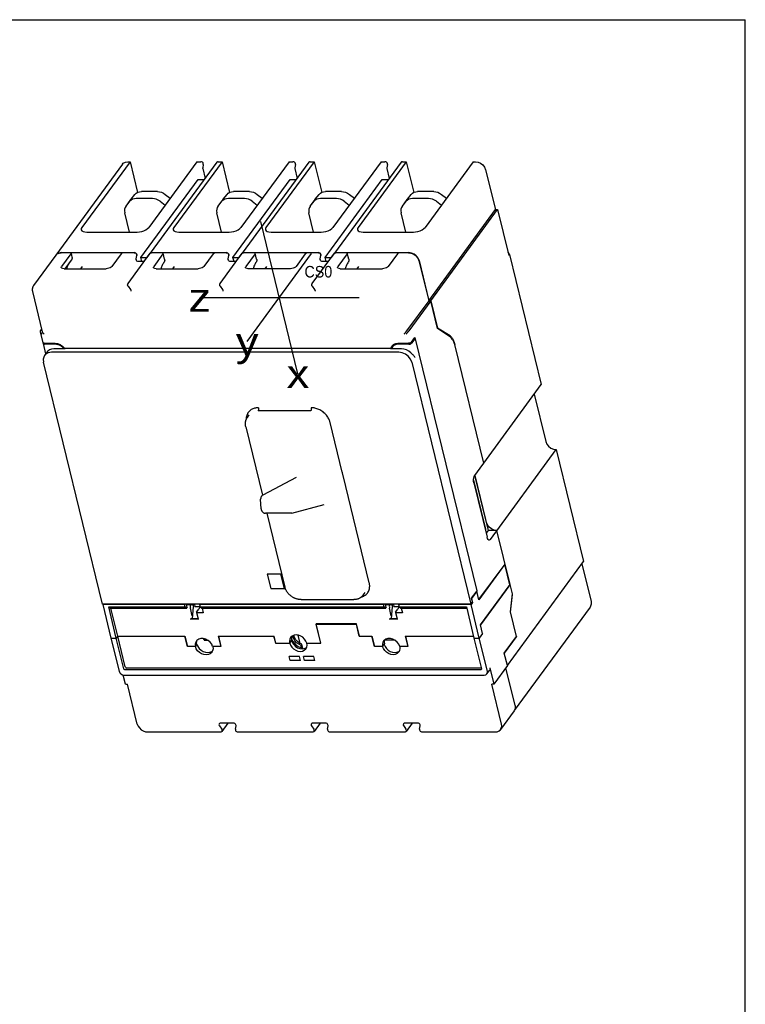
# Model space of a CAD drawing. Extents: x 0 to 34, y 0 to 22.
# Tile 5 of 5: x 24.2 to 34, y 8.7 to 22. Entities that reach past the tile are written whole.
import ezdxf
from ezdxf.enums import TextEntityAlignment as Align

# ---------------------------------------------------------------- set-up
doc = ezdxf.new("R2010")
doc.units = 0
doc.header["$LTSCALE"] = 1.87
doc.layers.get('0').update_dxf_attribs({"linetype": 'CONTINUOUS'})
doc.styles.add('TEXTSTYLE_0', font='txt', dxfattribs={"width": 0.8})

msp = doc.modelspace()

# ---------------------------------------------------------------- linework, layer by layer
at = {"color": 7, "linetype": 'CONTINUOUS'}
for p in [(0, 22), (34, 0)]:
    msp.add_line(p, (34, 22), dxfattribs=at)
at = {"color": 6, "linetype": 'CONTINUOUS'}
for p, q in [((25.57, 20.044), (24.669, 18.812)), ((25.674, 20.078), (25.022, 19.188)), ((25.645, 20.078), (25.674, 20.078)), ((25.674, 20.078), (25.775, 19.662)), ((26.58, 20.078), (25.928, 19.188)), ((26.849, 20.07), (25.947, 18.838)), ((26.92, 20.078), (26.268, 19.188)), ((26.58, 20.078), (26.632, 20.078)), ((26.666, 20.041), (26.657, 19.997)), ((26.867, 20.078), (26.92, 20.078)), ((26.92, 20.078), (27.021, 19.662)), ((27.826, 20.078), (27.174, 19.188)), ((28.095, 20.07), (27.193, 18.838)), ((28.166, 20.078), (27.514, 19.188)), ((27.826, 20.078), (27.878, 20.078)), ((27.913, 20.041), (27.903, 19.997)), ((28.113, 20.078), (28.166, 20.078)), ((28.166, 20.078), (28.268, 19.662)), ((29.072, 20.078), (28.42, 19.188)), ((29.341, 20.07), (28.44, 18.838)), ((29.412, 20.078), (28.76, 19.188)), ((29.072, 20.078), (29.124, 20.078)), ((29.159, 20.041), (29.149, 19.997)), ((29.36, 20.078), (29.412, 20.078)), ((29.412, 20.078), (29.514, 19.662)), ((30.318, 20.078), (29.667, 19.188)), ((30.318, 20.078), (30.347, 20.078)), ((26.657, 19.986), (26.689, 19.852)), ((27.903, 19.986), (27.936, 19.852)), ((29.149, 19.986), (29.182, 19.852)), ((30.486, 19.97), (30.618, 19.429)), ((25.821, 18.782), (26.595, 19.838)), ((26.595, 19.838), (26.679, 19.838)), ((27.067, 18.782), (27.841, 19.838)), ((27.841, 19.838), (27.926, 19.838)), ((28.314, 18.782), (29.087, 19.838)), ((29.087, 19.838), (29.172, 19.838)), ((25.689, 19.571), (25.741, 19.636)), ((26.045, 19.674), (25.828, 19.674)), ((26.15, 19.636), (26.218, 19.583)), ((26.935, 19.571), (26.987, 19.636)), ((27.291, 19.674), (27.074, 19.674)), ((27.396, 19.636), (27.464, 19.583)), ((28.181, 19.571), (28.233, 19.636)), ((28.537, 19.674), (28.32, 19.674)), ((28.643, 19.636), (28.71, 19.583)), ((29.428, 19.571), (29.479, 19.636)), ((29.783, 19.674), (29.566, 19.674)), ((29.889, 19.636), (29.956, 19.583)), ((25.62, 19.477), (25.618, 19.474)), ((25.62, 19.477), (25.687, 19.568)), ((25.62, 19.477), (25.672, 19.542)), ((25.687, 19.568), (25.689, 19.571)), ((25.976, 19.58), (25.759, 19.58)), ((26.081, 19.542), (26.149, 19.489)), ((26.867, 19.477), (26.864, 19.474)), ((26.866, 19.477), (26.933, 19.568)), ((26.867, 19.477), (26.918, 19.542)), ((26.933, 19.568), (26.935, 19.571)), ((27.222, 19.58), (27.005, 19.58)), ((27.328, 19.542), (27.395, 19.489)), ((28.113, 19.477), (28.11, 19.474)), ((28.113, 19.477), (28.179, 19.568)), ((28.113, 19.477), (28.164, 19.542)), ((28.179, 19.568), (28.181, 19.571)), ((28.468, 19.58), (28.251, 19.58)), ((28.574, 19.542), (28.641, 19.489)), ((29.359, 19.477), (29.356, 19.474)), ((29.359, 19.477), (29.425, 19.568)), ((29.359, 19.477), (29.41, 19.542)), ((29.425, 19.568), (29.428, 19.571)), ((29.715, 19.58), (29.497, 19.58)), ((29.82, 19.542), (29.887, 19.489)), ((25.666, 19.125), (25.603, 19.386)), ((26.913, 19.125), (26.849, 19.386)), ((28.159, 19.125), (28.095, 19.386)), ((29.405, 19.125), (29.341, 19.386)), ((29.717, 18.197), (30.618, 19.429)), ((29.745, 18.197), (30.646, 19.429)), ((30.618, 19.429), (30.646, 19.429)), ((30.646, 19.429), (30.798, 18.807)), ((25.089, 19.125), (25.769, 19.125)), ((26.335, 19.125), (27.015, 19.125)), ((27.582, 19.125), (28.261, 19.125)), ((28.828, 19.125), (29.508, 19.125)), ((24.668, 18.811), (24.369, 18.402)), ((24.743, 18.847), (24.71, 18.842)), ((24.858, 18.846), (24.742, 18.846)), ((24.743, 18.847), (25.73, 18.847)), ((24.874, 18.831), (24.748, 18.659)), ((24.876, 18.838), (24.888, 18.788)), ((25.553, 18.831), (25.428, 18.659)), ((25.731, 18.846), (25.592, 18.846)), ((25.648, 18.429), (25.947, 18.838)), ((25.742, 18.845), (25.73, 18.847)), ((25.756, 18.763), (25.765, 18.81)), ((25.765, 18.809), (25.765, 18.81)), ((25.906, 18.782), (25.947, 18.837)), ((25.947, 18.838), (25.947, 18.837)), ((26.104, 18.846), (25.965, 18.846)), ((25.966, 18.847), (26.976, 18.847)), ((26.12, 18.831), (25.994, 18.659)), ((26.141, 18.759), (26.122, 18.838)), ((26.8, 18.831), (26.674, 18.659)), ((26.977, 18.846), (26.838, 18.846)), ((26.894, 18.429), (27.193, 18.838)), ((26.988, 18.845), (26.976, 18.847)), ((27.002, 18.763), (27.011, 18.81)), ((27.011, 18.809), (27.011, 18.81)), ((27.153, 18.782), (27.193, 18.837)), ((27.193, 18.838), (27.193, 18.837)), ((27.35, 18.846), (27.211, 18.846)), ((27.212, 18.847), (28.222, 18.847)), ((27.366, 18.831), (27.241, 18.659)), ((27.387, 18.759), (27.368, 18.838)), ((28.046, 18.831), (27.92, 18.659)), ((28.224, 18.846), (28.084, 18.846)), ((28.14, 18.429), (28.44, 18.838)), ((28.234, 18.845), (28.222, 18.847)), ((28.248, 18.763), (28.257, 18.81)), ((28.257, 18.809), (28.257, 18.81)), ((28.399, 18.782), (28.439, 18.837)), ((28.44, 18.838), (28.439, 18.837)), ((28.596, 18.846), (28.457, 18.846)), ((28.458, 18.847), (29.445, 18.847)), ((28.612, 18.831), (28.487, 18.659)), ((28.634, 18.759), (28.614, 18.838)), ((29.292, 18.831), (29.166, 18.659)), ((29.444, 18.846), (29.33, 18.846)), ((30.809, 18.823), (31.239, 17.063)), ((24.795, 18.629), (24.88, 18.745)), ((25.027, 18.66), (25.005, 18.629)), ((25.756, 18.753), (25.756, 18.763)), ((25.756, 18.753), (25.756, 18.752)), ((25.866, 18.726), (25.789, 18.726)), ((25.835, 18.726), (25.821, 18.782)), ((25.821, 18.782), (25.906, 18.782)), ((26.273, 18.66), (26.251, 18.629)), ((27.002, 18.753), (27.002, 18.763)), ((27.002, 18.753), (27.002, 18.752)), ((27.112, 18.726), (27.036, 18.726)), ((27.081, 18.726), (27.067, 18.782)), ((27.067, 18.782), (27.153, 18.782)), ((27.519, 18.66), (27.497, 18.629)), ((28.248, 18.753), (28.248, 18.763)), ((28.248, 18.753), (28.248, 18.752)), ((28.358, 18.726), (28.282, 18.726)), ((28.327, 18.726), (28.314, 18.782)), ((28.314, 18.782), (28.399, 18.782)), ((28.765, 18.66), (28.743, 18.629)), ((29.584, 18.738), (29.716, 18.196)), ((29.585, 18.739), (29.717, 18.197)), ((24.781, 18.629), (25.352, 18.629)), ((26.027, 18.629), (26.598, 18.629)), ((27.844, 18.629), (27.273, 18.629)), ((28.519, 18.629), (29.09, 18.629)), ((25.647, 18.394), (25.68, 18.347)), ((26.893, 18.394), (26.926, 18.347)), ((28.14, 18.394), (28.172, 18.347)), ((24.354, 18.322), (24.487, 17.777)), ((29.716, 18.196), (29.417, 17.787)), ((29.744, 18.196), (29.445, 17.787)), ((29.744, 18.196), (29.716, 18.196)), ((29.717, 18.197), (29.745, 18.197)), ((29.836, 17.821), (29.744, 18.196)), ((29.745, 18.197), (29.835, 17.827)), ((24.459, 17.777), (24.495, 17.628)), ((24.478, 17.812), (24.46, 17.787)), ((24.498, 17.616), (24.532, 17.477)), ((24.565, 17.608), (24.562, 17.62)), ((29.528, 17.698), (30.365, 14.269)), ((24.553, 17.504), (24.517, 17.456)), ((29.312, 17.499), (24.61, 17.499)), ((24.794, 17.547), (24.645, 17.547)), ((29.347, 17.547), (29.199, 17.547)), ((25.301, 14.09), (24.502, 17.364)), ((29.487, 17.364), (30.286, 14.09)), ((30.339, 15.833), (31.239, 17.063)), ((31.143, 16.931), (31.299, 16.29)), ((27.262, 16.617), (27.287, 16.652)), ((27.24, 16.492), (27.467, 15.563)), ((30.55, 14.967), (31.439, 16.181)), ((31.439, 16.181), (31.809, 14.666)), ((27.924, 15.803), (27.473, 15.566)), ((30.323, 15.77), (30.482, 15.121)), ((30.327, 15.731), (30.507, 14.995)), ((30.338, 15.832), (30.52, 15.087)), ((30.498, 15.196), (30.342, 15.837)), ((27.447, 15.381), (27.441, 15.509)), ((27.863, 15.323), (28.299, 15.44)), ((27.849, 15.321), (27.508, 15.321)), ((27.526, 15.321), (27.769, 14.322)), ((30.52, 15.087), (30.493, 15.05)), ((30.638, 15.087), (30.52, 15.087)), ((30.817, 14.355), (30.638, 15.087)), ((30.78, 13.26), (31.809, 14.666)), ((31.788, 14.637), (31.913, 14.124)), ((30.665, 14.517), (30.665, 14.517)), ((30.368, 14.266), (30.295, 14.167)), ((27.988, 14.152), (28.703, 14.152)), ((28.828, 14.211), (28.854, 14.246)), ((30.295, 14.167), (30.293, 14.167)), ((30.295, 14.167), (30.308, 14.113)), ((30.407, 14.165), (30.407, 14.165)), ((30.732, 14.24), (30.733, 14.239)), ((30.85, 14.22), (30.849, 14.221)), ((30.286, 14.09), (25.301, 14.09)), ((25.304, 14.086), (25.415, 13.631)), ((25.385, 14.052), (25.408, 14.037)), ((25.488, 13.631), (25.385, 14.052)), ((25.385, 14.052), (26.42, 14.052)), ((25.507, 13.657), (25.414, 14.037)), ((25.564, 14.086), (25.563, 14.09)), ((26.333, 14.09), (26.333, 14.086)), ((26.395, 14.09), (26.394, 14.086)), ((26.42, 14.052), (26.412, 14.086)), ((26.42, 14.052), (26.443, 14.037)), ((26.448, 14.044), (26.437, 14.09)), ((26.437, 14.087), (26.557, 14.087)), ((26.517, 13.934), (26.492, 14.037)), ((26.53, 14.052), (26.513, 13.898)), ((26.527, 14.086), (26.527, 14.087)), ((26.53, 14.074), (26.527, 14.086)), ((26.528, 14.087), (26.53, 14.074)), ((26.546, 14.087), (26.553, 14.058)), ((26.621, 14.052), (26.565, 14.052)), ((26.574, 13.983), (26.604, 14.024)), ((26.613, 14.086), (26.621, 14.052)), ((26.621, 14.052), (26.644, 14.037)), ((26.621, 14.052), (29.113, 14.052)), ((26.638, 14.09), (26.639, 14.086)), ((26.651, 14.037), (26.666, 13.973)), ((26.672, 14.086), (26.674, 14.09)), ((26.809, 14.09), (26.81, 14.086)), ((27.608, 14.09), (27.609, 14.086)), ((28.161, 14.086), (28.161, 14.09)), ((28.57, 14.09), (28.571, 14.086)), ((28.58, 14.09), (28.58, 14.086)), ((28.632, 14.09), (28.633, 14.086)), ((28.723, 14.09), (28.724, 14.086)), ((29.004, 14.09), (29.005, 14.086)), ((29.062, 14.09), (29.063, 14.086)), ((29.088, 14.09), (29.087, 14.086)), ((29.113, 14.052), (29.105, 14.086)), ((29.113, 14.052), (29.136, 14.037)), ((29.141, 14.044), (29.13, 14.09)), ((29.13, 14.087), (29.25, 14.087)), ((29.21, 13.934), (29.185, 14.037)), ((29.223, 14.052), (29.206, 13.898)), ((29.221, 14.086), (29.22, 14.087)), ((29.221, 14.087), (29.223, 14.074)), ((29.223, 14.074), (29.221, 14.086)), ((29.239, 14.087), (29.246, 14.058)), ((29.314, 14.052), (29.259, 14.052)), ((29.267, 13.983), (29.298, 14.024)), ((29.306, 14.086), (29.314, 14.052)), ((29.314, 14.052), (30.225, 14.052)), ((29.314, 14.052), (29.337, 14.037)), ((29.331, 14.09), (29.332, 14.086)), ((29.344, 14.037), (29.36, 13.973)), ((29.365, 14.086), (29.367, 14.09)), ((29.464, 14.09), (29.465, 14.086)), ((30.225, 14.052), (30.327, 13.631)), ((30.305, 14.116), (30.286, 14.09)), ((30.4, 13.631), (30.289, 14.086)), ((30.297, 14.106), (30.299, 14.1)), ((31.9, 14.051), (30.874, 12.649)), ((26.606, 13.887), (26.486, 13.887)), ((26.513, 13.898), (26.512, 13.897)), ((26.513, 13.898), (26.592, 13.898)), ((26.573, 13.978), (26.594, 13.892)), ((26.666, 13.973), (26.585, 13.973)), ((29.299, 13.887), (29.179, 13.887)), ((29.206, 13.898), (29.205, 13.897)), ((29.206, 13.898), (29.285, 13.898)), ((29.266, 13.978), (29.287, 13.892)), ((29.36, 13.973), (29.278, 13.973)), ((28.256, 13.562), (28.191, 13.825)), ((28.199, 13.825), (28.194, 13.819)), ((28.194, 13.819), (28.737, 13.819)), ((28.256, 13.562), (28.194, 13.819)), ((28.737, 13.819), (28.74, 13.823)), ((28.777, 13.657), (28.737, 13.819)), ((25.416, 13.631), (25.525, 13.181)), ((25.508, 13.657), (25.488, 13.631)), ((25.589, 13.216), (25.488, 13.631)), ((25.488, 13.631), (25.488, 13.631)), ((25.609, 13.243), (25.508, 13.657)), ((26.416, 13.657), (26.45, 13.516)), ((26.676, 13.601), (26.67, 13.625)), ((26.689, 13.62), (26.676, 13.601)), ((26.676, 13.601), (26.73, 13.601)), ((26.869, 13.657), (26.903, 13.516)), ((27.645, 13.562), (27.622, 13.657)), ((27.624, 13.64), (27.626, 13.64)), ((27.63, 13.615), (27.631, 13.617)), ((27.86, 13.597), (27.834, 13.562)), ((27.876, 13.662), (27.877, 13.652)), ((27.889, 13.667), (27.877, 13.652)), ((27.9, 13.637), (27.889, 13.667)), ((27.947, 13.67), (27.974, 13.559)), ((28.777, 13.657), (28.78, 13.662)), ((28.777, 13.657), (28.781, 13.657)), ((28.947, 13.657), (28.981, 13.516)), ((29.261, 13.601), (29.118, 13.601)), ((29.4, 13.657), (29.435, 13.516)), ((30.328, 13.631), (30.429, 13.216)), ((30.445, 13.692), (30.4, 13.631)), ((30.4, 13.631), (30.4, 13.631)), ((30.51, 13.181), (30.4, 13.631)), ((26.45, 13.516), (26.451, 13.518)), ((26.45, 13.516), (26.452, 13.516)), ((26.57, 13.487), (26.559, 13.516)), ((26.577, 13.546), (26.581, 13.546)), ((26.581, 13.546), (26.578, 13.542)), ((26.894, 13.546), (26.896, 13.546)), ((26.901, 13.516), (26.903, 13.516)), ((27.988, 13.532), (27.999, 13.547)), ((27.996, 13.497), (27.988, 13.532)), ((27.996, 13.497), (27.99, 13.488)), ((28.013, 13.488), (27.999, 13.547)), ((28.016, 13.488), (28.013, 13.488)), ((28.013, 13.488), (28.013, 13.488)), ((28.066, 13.562), (28.256, 13.562)), ((28.256, 13.562), (28.256, 13.563)), ((28.981, 13.516), (28.983, 13.516)), ((29.092, 13.516), (29.114, 13.546)), ((29.092, 13.516), (29.092, 13.516)), ((29.114, 13.546), (29.114, 13.546)), ((29.427, 13.546), (29.425, 13.546)), ((29.432, 13.516), (29.435, 13.516)), ((30.78, 13.259), (30.739, 13.428)), ((30.415, 13.199), (25.612, 13.199)), ((30.427, 13.225), (25.631, 13.225)), ((30.544, 13.227), (30.597, 13.009)), ((30.78, 13.259), (30.597, 13.009)), ((30.884, 12.718), (30.759, 13.23)), ((25.612, 13.009), (25.582, 13.131)), ((25.592, 13.129), (30.468, 13.129)), ((30.504, 13.146), (30.538, 13.192)), ((25.612, 13.009), (25.64, 13.009)), ((25.772, 12.468), (25.64, 13.009)), ((30.597, 13.009), (30.569, 13.009)), ((30.701, 12.468), (30.569, 13.009)), ((30.882, 12.664), (30.871, 12.644)), ((30.872, 12.644), (30.689, 12.394)), ((30.871, 12.644), (30.871, 12.644)), ((26.884, 12.441), (26.916, 12.397)), ((27.075, 12.479), (26.901, 12.479)), ((26.999, 12.479), (26.918, 12.368)), ((27.1, 12.397), (27.11, 12.441)), ((28.13, 12.441), (28.162, 12.397)), ((28.321, 12.479), (28.147, 12.479)), ((28.245, 12.479), (28.164, 12.368)), ((28.346, 12.397), (28.356, 12.441)), ((29.377, 12.441), (29.408, 12.397)), ((29.567, 12.479), (29.393, 12.479)), ((29.491, 12.479), (29.41, 12.368)), ((29.592, 12.397), (29.602, 12.441)), ((25.912, 12.36), (26.899, 12.36)), ((27.135, 12.36), (28.145, 12.36)), ((28.381, 12.36), (29.391, 12.36)), ((29.627, 12.36), (30.614, 12.36))]:
    msp.add_line(p, q, dxfattribs=at)
at = {"color": 2, "linetype": 'CONTINUOUS'}
for p, q in [((27.947, 17.208), (27.444, 19.269)), ((27.26, 17.644), (28.131, 18.834)), ((26.617, 18.239), (28.774, 18.239)), ((29.835, 17.827), (29.834, 17.827)), ((30.004, 17.72), (29.835, 17.827)), ((30.009, 17.703), (29.836, 17.821)), ((24.514, 17.62), (24.658, 17.62)), ((24.66, 17.608), (24.517, 17.608)), ((29.234, 17.596), (29.199, 17.547)), ((29.302, 17.62), (29.444, 17.62)), ((29.447, 17.608), (29.304, 17.608)), ((29.482, 17.635), (29.528, 17.698)), ((29.531, 17.686), (29.485, 17.623)), ((29.531, 17.686), (29.519, 17.686)), ((30.46, 15.998), (30.068, 17.604)), ((24.767, 17.56), (24.781, 17.56)), ((24.786, 17.556), (29.205, 17.556)), ((24.801, 17.556), (24.794, 17.547)), ((29.208, 17.56), (29.219, 17.56)), ((28.121, 16.707), (27.406, 16.707)), ((28.546, 15.878), (28.382, 16.549)), ((28.912, 14.379), (28.558, 15.829)), ((30.396, 14.151), (30.749, 14.633)), ((30.748, 14.63), (30.396, 14.15)), ((30.815, 14.353), (30.748, 14.63)), ((27.716, 14.496), (27.532, 14.496)), ((27.532, 14.496), (27.579, 14.304)), ((27.763, 14.304), (27.716, 14.496)), ((27.579, 14.304), (27.763, 14.304)), ((30.365, 14.269), (30.292, 14.17)), ((30.396, 14.15), (30.368, 14.266)), ((30.417, 13.808), (30.819, 14.357)), ((30.815, 14.353), (30.417, 13.809)), ((30.85, 14.229), (30.819, 14.357)), ((30.292, 14.17), (30.305, 14.116)), ((30.823, 13.985), (30.85, 14.229)), ((30.823, 13.983), (30.85, 14.22)), ((30.85, 14.22), (30.849, 14.22)), ((25.306, 14.09), (25.304, 14.086)), ((26.412, 14.086), (25.304, 14.086)), ((25.408, 14.037), (26.443, 14.037)), ((26.414, 14.09), (26.412, 14.086)), ((26.448, 14.044), (26.443, 14.037)), ((26.615, 14.09), (26.613, 14.086)), ((29.105, 14.086), (26.613, 14.086)), ((26.644, 14.037), (29.136, 14.037)), ((28.618, 14.09), (28.619, 14.086)), ((28.683, 14.09), (28.683, 14.086)), ((29.107, 14.09), (29.105, 14.086)), ((29.141, 14.044), (29.136, 14.037)), ((29.308, 14.09), (29.306, 14.086)), ((30.289, 14.086), (29.306, 14.086)), ((29.337, 14.037), (30.228, 14.037)), ((30.308, 14.113), (30.289, 14.086)), ((30.308, 14.113), (30.303, 14.113)), ((30.903, 13.653), (30.823, 13.985)), ((28.74, 13.825), (28.191, 13.825)), ((28.781, 13.657), (28.74, 13.825)), ((30.417, 13.809), (30.417, 13.809)), ((30.445, 13.692), (30.417, 13.808)), ((25.415, 13.631), (25.488, 13.631)), ((25.507, 13.657), (25.488, 13.631)), ((25.507, 13.657), (26.417, 13.657)), ((26.452, 13.516), (26.417, 13.657)), ((26.867, 13.657), (27.622, 13.657)), ((26.867, 13.657), (26.901, 13.516)), ((27.62, 13.657), (27.643, 13.562)), ((27.835, 13.562), (27.86, 13.597)), ((27.86, 13.597), (27.86, 13.597)), ((27.878, 13.652), (27.862, 13.652)), ((27.878, 13.652), (27.889, 13.667)), ((27.889, 13.667), (27.888, 13.667)), ((28.781, 13.657), (28.948, 13.657)), ((28.983, 13.516), (28.948, 13.657)), ((29.398, 13.657), (30.321, 13.657)), ((29.398, 13.657), (29.432, 13.516)), ((30.327, 13.631), (30.4, 13.631)), ((30.445, 13.692), (30.4, 13.631)), ((30.445, 13.692), (30.445, 13.692)), ((30.739, 13.428), (30.903, 13.653)), ((30.74, 13.425), (30.904, 13.649)), ((30.903, 13.652), (30.904, 13.649)), ((26.56, 13.516), (26.452, 13.516)), ((26.56, 13.516), (26.578, 13.541)), ((26.901, 13.516), (26.792, 13.516)), ((26.895, 13.551), (26.893, 13.551)), ((27.643, 13.562), (27.835, 13.562)), ((29.092, 13.516), (28.983, 13.516)), ((29.092, 13.516), (29.117, 13.551)), ((29.432, 13.516), (29.324, 13.516)), ((29.426, 13.551), (29.424, 13.551)), ((27.966, 13.383), (27.828, 13.383)), ((27.841, 13.329), (27.828, 13.383)), ((27.979, 13.329), (27.841, 13.329)), ((27.979, 13.329), (27.966, 13.383)), ((28.161, 13.383), (28.023, 13.383)), ((28.036, 13.329), (28.023, 13.383)), ((28.174, 13.329), (28.036, 13.329)), ((28.174, 13.329), (28.161, 13.383))]:
    msp.add_line(p, q, dxfattribs=at)
at = {"color": 6, "linetype": 'CONTINUOUS'}
for points in [[(25.57, 20.044), (25.583, 20.058), (25.611, 20.073), (25.645, 20.078)], [(26.666, 20.041), (26.666, 20.051), (26.662, 20.061), (26.654, 20.07), (26.643, 20.076), (26.632, 20.078)], [(26.657, 19.997), (26.656, 19.993), (26.656, 19.989), (26.657, 19.986)], [(26.867, 20.078), (26.857, 20.076), (26.849, 20.07)], [(27.913, 20.041), (27.913, 20.051), (27.908, 20.061), (27.9, 20.07), (27.889, 20.076), (27.878, 20.078)], [(27.903, 19.997), (27.902, 19.993), (27.902, 19.989), (27.903, 19.986)], [(28.113, 20.078), (28.103, 20.076), (28.095, 20.07)], [(29.159, 20.041), (29.159, 20.051), (29.154, 20.061), (29.146, 20.07), (29.135, 20.076), (29.124, 20.078)], [(29.149, 19.997), (29.149, 19.993), (29.149, 19.989), (29.149, 19.986)], [(29.36, 20.078), (29.349, 20.076), (29.341, 20.07)], [(30.347, 20.078), (30.383, 20.073), (30.418, 20.058), (30.449, 20.034), (30.473, 20.003), (30.486, 19.97)], [(25.741, 19.636), (25.757, 19.652), (25.778, 19.664), (25.802, 19.671), (25.828, 19.674)], [(26.045, 19.674), (26.072, 19.671), (26.099, 19.664), (26.126, 19.652), (26.15, 19.636)], [(26.987, 19.636), (27.004, 19.652), (27.024, 19.664), (27.048, 19.671), (27.074, 19.674)], [(27.291, 19.674), (27.318, 19.671), (27.345, 19.664), (27.372, 19.652), (27.396, 19.636)], [(28.233, 19.636), (28.25, 19.652), (28.27, 19.664), (28.294, 19.671), (28.32, 19.674)], [(28.537, 19.674), (28.564, 19.671), (28.592, 19.664), (28.618, 19.652), (28.643, 19.636)], [(29.479, 19.636), (29.496, 19.652), (29.516, 19.664), (29.54, 19.671), (29.566, 19.674)], [(29.783, 19.674), (29.81, 19.671), (29.838, 19.664), (29.864, 19.652), (29.889, 19.636)], [(25.618, 19.474), (25.608, 19.458), (25.601, 19.435), (25.599, 19.411), (25.603, 19.386)], [(25.759, 19.58), (25.733, 19.577), (25.709, 19.57), (25.689, 19.558), (25.672, 19.542)], [(26.081, 19.542), (26.057, 19.558), (26.03, 19.57), (26.003, 19.577), (25.976, 19.58)], [(26.864, 19.474), (26.854, 19.458), (26.847, 19.435), (26.846, 19.411), (26.849, 19.386)], [(27.005, 19.58), (26.979, 19.577), (26.955, 19.57), (26.935, 19.558), (26.918, 19.542)], [(27.328, 19.542), (27.303, 19.558), (27.277, 19.57), (27.249, 19.577), (27.222, 19.58)], [(28.11, 19.474), (28.101, 19.458), (28.094, 19.435), (28.092, 19.411), (28.095, 19.386)], [(28.251, 19.58), (28.225, 19.577), (28.201, 19.57), (28.181, 19.558), (28.164, 19.542)], [(28.574, 19.542), (28.549, 19.558), (28.523, 19.57), (28.495, 19.577), (28.468, 19.58)], [(29.356, 19.474), (29.347, 19.458), (29.34, 19.435), (29.338, 19.411), (29.341, 19.386)], [(29.497, 19.58), (29.471, 19.577), (29.448, 19.57), (29.427, 19.558), (29.41, 19.542)], [(29.82, 19.542), (29.795, 19.558), (29.769, 19.57), (29.742, 19.577), (29.715, 19.58)], [(25.022, 19.188), (25.014, 19.172), (25.014, 19.158)], [(25.014, 19.158), (25.014, 19.157), (25.023, 19.144), (25.039, 19.134), (25.062, 19.128), (25.089, 19.125)], [(25.769, 19.125), (25.8, 19.128), (25.832, 19.134), (25.863, 19.144), (25.89, 19.157), (25.912, 19.172), (25.928, 19.188)], [(26.268, 19.188), (26.26, 19.172), (26.26, 19.158)], [(26.26, 19.158), (26.26, 19.157), (26.269, 19.144), (26.285, 19.134), (26.308, 19.128), (26.335, 19.125)], [(27.015, 19.125), (27.046, 19.128), (27.078, 19.134), (27.109, 19.144), (27.136, 19.157), (27.159, 19.172), (27.174, 19.188)], [(27.514, 19.188), (27.506, 19.172), (27.506, 19.158)], [(27.506, 19.158), (27.506, 19.157), (27.515, 19.144), (27.531, 19.134), (27.554, 19.128), (27.582, 19.125)], [(28.261, 19.125), (28.292, 19.128), (28.324, 19.134), (28.355, 19.144), (28.382, 19.157), (28.405, 19.172), (28.42, 19.188)], [(28.76, 19.188), (28.752, 19.172), (28.752, 19.158)], [(28.752, 19.158), (28.753, 19.157), (28.761, 19.144), (28.777, 19.134), (28.8, 19.128), (28.828, 19.125)], [(29.508, 19.125), (29.538, 19.128), (29.57, 19.134), (29.601, 19.144), (29.629, 19.157), (29.651, 19.172), (29.667, 19.188)], [(24.668, 18.811), (24.67, 18.814), (24.689, 18.831), (24.714, 18.842), (24.742, 18.846)], [(24.71, 18.842), (24.681, 18.826), (24.672, 18.815)], [(24.876, 18.838), (24.874, 18.841), (24.867, 18.845), (24.858, 18.846)], [(24.874, 18.831), (24.876, 18.837), (24.876, 18.838)], [(25.592, 18.846), (25.58, 18.845), (25.569, 18.841), (25.56, 18.837), (25.553, 18.831)], [(25.731, 18.846), (25.742, 18.844), (25.752, 18.838), (25.76, 18.83), (25.765, 18.82), (25.765, 18.81)], [(25.765, 18.812), (25.765, 18.819), (25.76, 18.83), (25.752, 18.839), (25.742, 18.845)], [(25.966, 18.847), (25.955, 18.845), (25.947, 18.838)], [(25.947, 18.838), (25.955, 18.844), (25.965, 18.846)], [(26.122, 18.838), (26.12, 18.841), (26.113, 18.845), (26.104, 18.846)], [(26.12, 18.831), (26.122, 18.837), (26.122, 18.838)], [(26.838, 18.846), (26.827, 18.845), (26.815, 18.841), (26.806, 18.837), (26.8, 18.831)], [(26.977, 18.846), (26.988, 18.844), (26.999, 18.838), (27.007, 18.83), (27.011, 18.82), (27.011, 18.81)], [(27.011, 18.812), (27.011, 18.819), (27.007, 18.83), (26.998, 18.839), (26.988, 18.845)], [(27.212, 18.847), (27.202, 18.845), (27.193, 18.838)], [(27.193, 18.838), (27.201, 18.844), (27.211, 18.846)], [(27.368, 18.838), (27.366, 18.841), (27.359, 18.845), (27.35, 18.846)], [(27.366, 18.831), (27.368, 18.837), (27.368, 18.838)], [(28.084, 18.846), (28.073, 18.845), (28.062, 18.841), (28.052, 18.837), (28.046, 18.831)], [(28.224, 18.846), (28.235, 18.844), (28.245, 18.838), (28.253, 18.83), (28.257, 18.82), (28.257, 18.81)], [(28.257, 18.812), (28.257, 18.819), (28.253, 18.83), (28.245, 18.839), (28.234, 18.845)], [(28.458, 18.847), (28.448, 18.845), (28.44, 18.838)], [(28.44, 18.838), (28.447, 18.844), (28.457, 18.846)], [(28.614, 18.838), (28.612, 18.841), (28.606, 18.845), (28.596, 18.846)], [(28.612, 18.831), (28.614, 18.837), (28.614, 18.838)], [(29.33, 18.846), (29.319, 18.845), (29.308, 18.841), (29.298, 18.837), (29.292, 18.831)], [(29.444, 18.846), (29.474, 18.842), (29.505, 18.831), (29.532, 18.814), (29.556, 18.792), (29.573, 18.765), (29.584, 18.738)], [(29.585, 18.739), (29.571, 18.772), (29.547, 18.802), (29.517, 18.826), (29.481, 18.842), (29.445, 18.847)], [(30.786, 18.857), (30.787, 18.856), (30.801, 18.841), (30.809, 18.823)], [(24.744, 18.645), (24.744, 18.65), (24.748, 18.659)], [(25.428, 18.659), (25.419, 18.65), (25.405, 18.642), (25.388, 18.635), (25.369, 18.631), (25.352, 18.629)], [(25.789, 18.726), (25.778, 18.728), (25.768, 18.734), (25.76, 18.743), (25.756, 18.753)], [(25.991, 18.645), (25.99, 18.65), (25.994, 18.659)], [(26.674, 18.659), (26.665, 18.65), (26.651, 18.642), (26.634, 18.635), (26.616, 18.631), (26.598, 18.629)], [(27.036, 18.726), (27.025, 18.728), (27.014, 18.734), (27.006, 18.743), (27.002, 18.753)], [(27.237, 18.645), (27.236, 18.65), (27.241, 18.659)], [(27.92, 18.659), (27.911, 18.65), (27.897, 18.642), (27.88, 18.635), (27.862, 18.631), (27.844, 18.629)], [(28.282, 18.726), (28.271, 18.728), (28.261, 18.734), (28.253, 18.743), (28.248, 18.753)], [(28.483, 18.645), (28.483, 18.65), (28.487, 18.659)], [(29.166, 18.659), (29.157, 18.65), (29.143, 18.642), (29.126, 18.635), (29.108, 18.631), (29.09, 18.629)], [(24.781, 18.629), (24.765, 18.631), (24.753, 18.635), (24.746, 18.642), (24.744, 18.645)], [(26.027, 18.629), (26.011, 18.631), (25.999, 18.635), (25.992, 18.642), (25.991, 18.645)], [(27.273, 18.629), (27.257, 18.631), (27.245, 18.635), (27.238, 18.642), (27.237, 18.645)], [(28.519, 18.629), (28.503, 18.631), (28.491, 18.635), (28.484, 18.642), (28.483, 18.645)], [(24.61, 17.499), (24.568, 17.493), (24.534, 17.473), (24.517, 17.456)], [(24.645, 17.547), (24.613, 17.543), (24.585, 17.533), (24.562, 17.515), (24.553, 17.504)], [(29.487, 17.364), (29.47, 17.406), (29.44, 17.444), (29.402, 17.473), (29.358, 17.493), (29.312, 17.499)], [(29.475, 17.492), (29.447, 17.515), (29.415, 17.533), (29.381, 17.543), (29.347, 17.547)], [(24.517, 17.456), (24.51, 17.444), (24.499, 17.406), (24.502, 17.364)], [(31.299, 16.29), (31.313, 16.256), (31.336, 16.226), (31.367, 16.202), (31.403, 16.187), (31.439, 16.181)], [(30.327, 15.731), (30.324, 15.753), (30.323, 15.776), (30.326, 15.799), (30.331, 15.819), (30.339, 15.833)], [(30.638, 15.087), (30.602, 15.093), (30.566, 15.108), (30.536, 15.132), (30.512, 15.162), (30.498, 15.196)], [(30.534, 14.957), (30.531, 14.958), (30.521, 14.964), (30.513, 14.977), (30.507, 14.995)], [(30.55, 14.967), (30.541, 14.959), (30.534, 14.957)], [(26.494, 14.087), (26.491, 14.077), (26.489, 14.064), (26.489, 14.05), (26.492, 14.037)], [(26.53, 14.074), (26.531, 14.063), (26.53, 14.052)], [(26.565, 14.052), (26.559, 14.053), (26.555, 14.055), (26.553, 14.058)], [(26.613, 14.052), (26.612, 14.041), (26.608, 14.032), (26.604, 14.024)], [(26.71, 14.09), (26.711, 14.087), (26.711, 14.086)], [(29.187, 14.087), (29.184, 14.077), (29.182, 14.064), (29.183, 14.05), (29.185, 14.037)], [(29.223, 14.074), (29.224, 14.063), (29.223, 14.052)], [(29.259, 14.052), (29.252, 14.053), (29.248, 14.055), (29.246, 14.058)], [(29.307, 14.052), (29.305, 14.041), (29.302, 14.032), (29.298, 14.024)], [(29.403, 14.09), (29.404, 14.087), (29.404, 14.086)], [(31.913, 14.124), (31.915, 14.091), (31.906, 14.061), (31.9, 14.051)], [(26.512, 13.897), (26.507, 13.893), (26.501, 13.89), (26.494, 13.888), (26.486, 13.887)], [(26.574, 13.983), (26.573, 13.979), (26.573, 13.978)], [(26.573, 13.978), (26.574, 13.976), (26.578, 13.973), (26.585, 13.973)], [(26.606, 13.887), (26.599, 13.888), (26.595, 13.89), (26.594, 13.892)], [(29.205, 13.897), (29.2, 13.893), (29.194, 13.89), (29.187, 13.888), (29.179, 13.887)], [(29.267, 13.983), (29.266, 13.979), (29.266, 13.978)], [(29.266, 13.978), (29.267, 13.976), (29.272, 13.973), (29.278, 13.973)], [(29.299, 13.887), (29.292, 13.888), (29.288, 13.89), (29.287, 13.892)], [(26.792, 13.516), (26.78, 13.547), (26.759, 13.576), (26.732, 13.6), (26.7, 13.617), (26.666, 13.626), (26.633, 13.626), (26.603, 13.617), (26.58, 13.6), (26.573, 13.592)], [(26.578, 13.541), (26.575, 13.563), (26.577, 13.583), (26.583, 13.602)], [(27.847, 13.638), (27.836, 13.618), (27.831, 13.591), (27.834, 13.562)], [(28.066, 13.562), (28.055, 13.591), (28.037, 13.618), (28.013, 13.641), (27.985, 13.658), (27.954, 13.669), (27.923, 13.673), (27.894, 13.669), (27.869, 13.658), (27.849, 13.641), (27.847, 13.638)], [(27.862, 13.652), (27.857, 13.626), (27.86, 13.597)], [(27.858, 13.618), (27.876, 13.584), (27.91, 13.547), (27.951, 13.517), (27.996, 13.497)], [(27.86, 13.597), (27.871, 13.568), (27.889, 13.542), (27.913, 13.519), (27.942, 13.501), (27.972, 13.49), (28.003, 13.486), (28.032, 13.49), (28.058, 13.501), (28.065, 13.507)], [(27.988, 13.532), (27.957, 13.547), (27.929, 13.568), (27.906, 13.594), (27.889, 13.622), (27.878, 13.652)], [(27.999, 13.547), (27.968, 13.562), (27.94, 13.583), (27.917, 13.609), (27.9, 13.637)], [(29.324, 13.516), (29.311, 13.547), (29.291, 13.576), (29.263, 13.6), (29.231, 13.617), (29.197, 13.626), (29.164, 13.626), (29.135, 13.617), (29.111, 13.6), (29.104, 13.592)], [(29.119, 13.606), (29.114, 13.581), (29.117, 13.551)], [(26.573, 13.592), (26.564, 13.576), (26.557, 13.547), (26.56, 13.516)], [(26.782, 13.439), (26.779, 13.437), (26.759, 13.419), (26.734, 13.408), (26.704, 13.404), (26.673, 13.408), (26.642, 13.419), (26.613, 13.437), (26.588, 13.46), (26.57, 13.487)], [(26.581, 13.546), (26.592, 13.517), (26.61, 13.49), (26.635, 13.467), (26.664, 13.449), (26.695, 13.438), (26.726, 13.434), (26.756, 13.438), (26.781, 13.449), (26.791, 13.458)], [(26.795, 13.516), (26.798, 13.487), (26.792, 13.46), (26.782, 13.439)], [(27.835, 13.562), (27.846, 13.533), (27.864, 13.507), (27.888, 13.484), (27.916, 13.466), (27.947, 13.455), (27.978, 13.451), (28.007, 13.455), (28.032, 13.466), (28.052, 13.484), (28.054, 13.487)], [(28.054, 13.487), (28.065, 13.507), (28.07, 13.533), (28.067, 13.562)], [(29.104, 13.592), (29.095, 13.576), (29.089, 13.547), (29.092, 13.516)], [(29.311, 13.441), (29.309, 13.438), (29.289, 13.42), (29.264, 13.409), (29.235, 13.405), (29.204, 13.409), (29.173, 13.42), (29.145, 13.438), (29.121, 13.461), (29.103, 13.488), (29.092, 13.516)], [(29.114, 13.546), (29.125, 13.518), (29.143, 13.491), (29.167, 13.468), (29.195, 13.45), (29.226, 13.439), (29.257, 13.435), (29.286, 13.439), (29.311, 13.45), (29.321, 13.459)], [(29.324, 13.516), (29.327, 13.488), (29.322, 13.461), (29.311, 13.441)], [(25.612, 13.199), (25.604, 13.2), (25.598, 13.204), (25.592, 13.209), (25.589, 13.216)], [(25.609, 13.243), (25.612, 13.236), (25.617, 13.23), (25.624, 13.227), (25.631, 13.225)], [(30.427, 13.204), (30.422, 13.2), (30.415, 13.199)], [(30.429, 13.216), (30.429, 13.209), (30.427, 13.204)], [(30.544, 13.227), (30.545, 13.211), (30.541, 13.197), (30.538, 13.192)], [(25.525, 13.181), (25.534, 13.162), (25.55, 13.145), (25.571, 13.133), (25.592, 13.129)], [(30.468, 13.129), (30.488, 13.133), (30.504, 13.146)], [(30.504, 13.146), (30.511, 13.162), (30.51, 13.181)], [(30.884, 12.718), (30.887, 12.69), (30.882, 12.664)], [(25.772, 12.468), (25.783, 12.44), (25.801, 12.414), (25.824, 12.391), (25.852, 12.374), (25.882, 12.363), (25.912, 12.36)], [(26.882, 12.471), (26.88, 12.467), (26.878, 12.459), (26.88, 12.45), (26.884, 12.441)], [(26.901, 12.479), (26.892, 12.478), (26.885, 12.474), (26.882, 12.471)], [(26.918, 12.368), (26.92, 12.372), (26.921, 12.38), (26.92, 12.389), (26.916, 12.397)], [(27.11, 12.441), (27.11, 12.45), (27.107, 12.459), (27.101, 12.467), (27.093, 12.474), (27.084, 12.478), (27.075, 12.479)], [(27.1, 12.397), (27.1, 12.389), (27.103, 12.38), (27.108, 12.372), (27.116, 12.365), (27.125, 12.361), (27.135, 12.36)], [(28.128, 12.471), (28.126, 12.467), (28.125, 12.459), (28.126, 12.45), (28.13, 12.441)], [(28.147, 12.479), (28.138, 12.478), (28.131, 12.474), (28.128, 12.471)], [(28.164, 12.368), (28.166, 12.372), (28.168, 12.38), (28.166, 12.389), (28.162, 12.397)], [(28.356, 12.441), (28.356, 12.45), (28.353, 12.459), (28.347, 12.467), (28.34, 12.474), (28.33, 12.478), (28.321, 12.479)], [(28.346, 12.397), (28.346, 12.389), (28.349, 12.38), (28.354, 12.372), (28.362, 12.365), (28.371, 12.361), (28.381, 12.36)], [(29.375, 12.471), (29.373, 12.467), (29.371, 12.459), (29.372, 12.45), (29.377, 12.441)], [(29.393, 12.479), (29.384, 12.478), (29.377, 12.474), (29.375, 12.471)], [(29.41, 12.368), (29.412, 12.372), (29.414, 12.38), (29.412, 12.389), (29.408, 12.397)], [(29.602, 12.441), (29.602, 12.45), (29.599, 12.459), (29.594, 12.467), (29.586, 12.474), (29.577, 12.478), (29.567, 12.479)], [(29.592, 12.397), (29.592, 12.389), (29.595, 12.38), (29.601, 12.372), (29.608, 12.365), (29.618, 12.361), (29.627, 12.36)], [(30.614, 12.36), (30.642, 12.363), (30.667, 12.374), (30.686, 12.391), (30.689, 12.394)], [(30.689, 12.394), (30.699, 12.414), (30.704, 12.44), (30.701, 12.468)], [(26.899, 12.36), (26.908, 12.361), (26.915, 12.365), (26.918, 12.368)], [(28.145, 12.36), (28.154, 12.361), (28.161, 12.365), (28.164, 12.368)], [(29.391, 12.36), (29.4, 12.361), (29.407, 12.365), (29.41, 12.368)]]:
    msp.add_lwpolyline(points, dxfattribs=at)
for points, knots in [([(24.817, 18.629), (24.818, 18.631), (24.821, 18.64), (24.827, 18.658), (24.838, 18.68), (24.848, 18.7), (24.856, 18.712), (24.859, 18.716)], [0, 0, 0, 0, 0.048136, 0.310185, 0.570717, 0.830112, 1, 1, 1, 1]), ([(24.888, 18.788), (24.888, 18.786), (24.889, 18.782), (24.89, 18.777), (24.89, 18.771), (24.889, 18.766), (24.888, 18.761), (24.886, 18.756), (24.884, 18.751), (24.882, 18.748), (24.881, 18.746), (24.88, 18.745)], [0, 0, 0, 0, 0.12532, 0.247645, 0.366969, 0.48427, 0.600754, 0.715564, 0.830267, 0.944343, 1, 1, 1, 1]), ([(26.134, 18.717), (26.13, 18.711), (26.121, 18.697), (26.11, 18.676), (26.101, 18.654), (26.095, 18.638), (26.093, 18.63), (26.093, 18.629)], [0, 0, 0, 0, 0.242149, 0.489123, 0.737162, 0.986893, 1, 1, 1, 1]), ([(26.141, 18.759), (26.142, 18.757), (26.142, 18.753), (26.143, 18.747), (26.143, 18.742), (26.142, 18.737), (26.141, 18.732), (26.139, 18.727), (26.137, 18.722), (26.135, 18.719), (26.134, 18.717)], [0, 0, 0, 0, 0.132731, 0.261866, 0.388804, 0.512702, 0.63589, 0.757759, 0.878885, 1, 1, 1, 1]), ([(27.38, 18.717), (27.376, 18.711), (27.367, 18.697), (27.356, 18.676), (27.347, 18.654), (27.342, 18.638), (27.339, 18.63), (27.339, 18.629)], [0, 0, 0, 0, 0.242149, 0.489123, 0.737162, 0.986893, 1, 1, 1, 1]), ([(27.387, 18.759), (27.388, 18.757), (27.389, 18.753), (27.389, 18.747), (27.389, 18.742), (27.388, 18.737), (27.387, 18.732), (27.385, 18.727), (27.383, 18.722), (27.381, 18.719), (27.38, 18.717)], [0, 0, 0, 0, 0.132731, 0.261866, 0.388804, 0.512702, 0.63589, 0.757759, 0.878885, 1, 1, 1, 1]), ([(28.626, 18.717), (28.622, 18.711), (28.614, 18.697), (28.603, 18.676), (28.593, 18.654), (28.588, 18.638), (28.585, 18.63), (28.585, 18.629)], [0, 0, 0, 0, 0.242149, 0.489123, 0.737162, 0.986893, 1, 1, 1, 1]), ([(28.634, 18.759), (28.634, 18.757), (28.635, 18.753), (28.635, 18.747), (28.635, 18.742), (28.635, 18.737), (28.633, 18.732), (28.632, 18.727), (28.629, 18.722), (28.628, 18.719), (28.627, 18.717)], [0, 0, 0, 0, 0.132731, 0.261866, 0.388804, 0.512702, 0.63589, 0.757759, 0.878885, 1, 1, 1, 1]), ([(24.369, 18.402), (24.368, 18.401), (24.365, 18.398), (24.362, 18.392), (24.358, 18.384), (24.355, 18.376), (24.353, 18.367), (24.352, 18.358), (24.351, 18.349), (24.351, 18.34), (24.352, 18.331), (24.353, 18.325), (24.354, 18.322)], [0, 0, 0, 0, 0.051721, 0.151176, 0.252361, 0.354489, 0.457536, 0.56163, 0.668678, 0.777486, 0.887865, 1, 1, 1, 1]), ([(25.647, 18.394), (25.647, 18.395), (25.645, 18.397), (25.644, 18.4), (25.643, 18.403), (25.642, 18.406), (25.642, 18.41), (25.642, 18.413), (25.643, 18.417), (25.643, 18.42), (25.645, 18.423), (25.646, 18.426), (25.647, 18.428), (25.648, 18.429)], [0, 0, 0, 0, 0.092124, 0.184288, 0.276213, 0.369687, 0.463317, 0.556176, 0.649058, 0.741848, 0.834129, 0.925891, 1, 1, 1, 1]), ([(26.893, 18.394), (26.893, 18.395), (26.892, 18.397), (26.89, 18.4), (26.889, 18.403), (26.888, 18.406), (26.888, 18.41), (26.888, 18.413), (26.889, 18.417), (26.89, 18.42), (26.891, 18.423), (26.892, 18.426), (26.893, 18.428), (26.894, 18.429)], [0, 0, 0, 0, 0.092124, 0.184288, 0.276213, 0.369687, 0.463317, 0.556176, 0.649058, 0.741848, 0.834129, 0.925891, 1, 1, 1, 1]), ([(28.14, 18.394), (28.139, 18.395), (28.138, 18.397), (28.136, 18.4), (28.135, 18.403), (28.135, 18.406), (28.134, 18.41), (28.134, 18.413), (28.135, 18.417), (28.136, 18.42), (28.137, 18.423), (28.138, 18.426), (28.14, 18.428), (28.14, 18.429)], [0, 0, 0, 0, 0.092124, 0.184288, 0.276213, 0.369687, 0.463317, 0.556176, 0.649058, 0.741848, 0.834129, 0.925891, 1, 1, 1, 1]), ([(25.68, 18.347), (25.68, 18.346), (25.681, 18.344), (25.683, 18.342), (25.684, 18.339), (25.685, 18.337), (25.685, 18.335), (25.685, 18.333), (25.685, 18.331), (25.685, 18.329), (25.685, 18.327), (25.684, 18.326), (25.684, 18.326), (25.684, 18.326)], [0, 0, 0, 0, 0.132969, 0.258477, 0.376418, 0.486287, 0.587132, 0.681108, 0.769163, 0.849857, 0.919986, 0.98147, 1, 1, 1, 1]), ([(26.926, 18.347), (26.927, 18.346), (26.928, 18.344), (26.929, 18.342), (26.93, 18.339), (26.931, 18.337), (26.931, 18.335), (26.931, 18.333), (26.931, 18.331), (26.931, 18.329), (26.931, 18.327), (26.93, 18.326), (26.93, 18.326), (26.93, 18.326)], [0, 0, 0, 0, 0.132969, 0.258477, 0.376418, 0.486287, 0.587132, 0.681108, 0.769163, 0.849857, 0.919986, 0.98147, 1, 1, 1, 1]), ([(28.172, 18.347), (28.173, 18.346), (28.174, 18.344), (28.175, 18.342), (28.176, 18.339), (28.177, 18.337), (28.177, 18.335), (28.178, 18.333), (28.178, 18.331), (28.177, 18.329), (28.177, 18.327), (28.176, 18.326), (28.176, 18.326), (28.176, 18.326)], [0, 0, 0, 0, 0.132969, 0.258477, 0.376418, 0.486287, 0.587132, 0.681108, 0.769163, 0.849857, 0.919986, 0.98147, 1, 1, 1, 1]), ([(24.46, 17.787), (24.459, 17.786), (24.458, 17.782), (24.459, 17.778), (24.459, 17.777)], [0, 0, 0, 0, 0.608152, 1, 1, 1, 1]), ([(24.459, 17.777), (24.459, 17.776), (24.46, 17.772), (24.464, 17.766), (24.469, 17.759), (24.476, 17.752), (24.48, 17.748), (24.483, 17.746)], [0, 0, 0, 0, 0.082372, 0.295699, 0.526402, 0.764998, 1, 1, 1, 1]), ([(24.511, 17.746), (24.508, 17.748), (24.504, 17.752), (24.497, 17.759), (24.492, 17.766), (24.489, 17.772), (24.487, 17.776), (24.487, 17.777)], [0, 0, 0, 0, 0.235018, 0.47363, 0.704348, 0.917689, 1, 1, 1, 1]), ([(29.385, 17.746), (29.387, 17.748), (29.39, 17.753), (29.395, 17.759), (29.401, 17.767), (29.407, 17.774), (29.412, 17.781), (29.415, 17.785), (29.417, 17.787)], [0, 0, 0, 0, 0.148185, 0.315244, 0.493723, 0.67591, 0.851087, 1, 1, 1, 1]), ([(29.413, 17.746), (29.415, 17.748), (29.418, 17.753), (29.423, 17.759), (29.429, 17.767), (29.435, 17.774), (29.44, 17.781), (29.443, 17.785), (29.445, 17.787)], [0, 0, 0, 0, 0.148185, 0.315244, 0.493723, 0.67591, 0.851087, 1, 1, 1, 1]), ([(29.533, 17.427), (29.53, 17.432), (29.522, 17.443), (29.509, 17.459), (29.493, 17.475), (29.481, 17.486), (29.475, 17.492)], [0, 0, 0, 0, 0.212842, 0.449613, 0.711796, 1, 1, 1, 1]), ([(27.24, 16.492), (27.239, 16.496), (27.237, 16.505), (27.235, 16.518), (27.235, 16.531), (27.235, 16.544), (27.236, 16.556), (27.239, 16.568), (27.242, 16.58), (27.246, 16.591), (27.252, 16.602), (27.257, 16.61), (27.26, 16.616), (27.262, 16.617)], [0, 0, 0, 0, 0.101916, 0.202146, 0.300258, 0.396857, 0.491761, 0.585343, 0.677712, 0.769039, 0.859735, 0.949927, 1, 1, 1, 1]), ([(27.473, 15.566), (27.471, 15.566), (27.468, 15.564), (27.464, 15.56), (27.459, 15.557), (27.455, 15.553), (27.452, 15.548), (27.449, 15.543), (27.446, 15.538), (27.444, 15.532), (27.443, 15.526), (27.442, 15.521), (27.441, 15.515), (27.441, 15.511), (27.441, 15.509)], [0, 0, 0, 0, 0.077094, 0.159079, 0.241569, 0.324635, 0.408362, 0.492736, 0.577722, 0.663309, 0.749451, 0.836114, 0.92329, 1, 1, 1, 1]), ([(27.447, 15.381), (27.448, 15.379), (27.448, 15.375), (27.449, 15.369), (27.451, 15.363), (27.453, 15.358), (27.456, 15.352), (27.459, 15.347), (27.462, 15.342), (27.467, 15.338), (27.471, 15.334), (27.476, 15.331), (27.481, 15.328), (27.486, 15.325), (27.491, 15.323), (27.497, 15.322), (27.502, 15.321), (27.506, 15.321), (27.508, 15.321)], [0, 0, 0, 0, 0.064454, 0.12895, 0.193454, 0.257743, 0.321963, 0.386086, 0.449249, 0.512186, 0.575026, 0.636766, 0.698067, 0.759357, 0.820076, 0.880033, 0.940013, 1, 1, 1, 1]), ([(27.863, 15.323), (27.862, 15.323), (27.859, 15.322), (27.855, 15.321), (27.852, 15.321), (27.85, 15.321)], [0, 0, 0, 0, 0.231777, 0.671209, 1, 1, 1, 1]), ([(30.482, 15.121), (30.483, 15.116), (30.485, 15.104), (30.485, 15.092), (30.485, 15.086)], [0, 0, 0, 0, 0.48092, 1, 1, 1, 1]), ([(27.988, 14.152), (27.984, 14.152), (27.975, 14.152), (27.961, 14.153), (27.947, 14.156), (27.934, 14.159), (27.92, 14.163), (27.907, 14.168), (27.893, 14.174), (27.881, 14.181), (27.868, 14.189), (27.856, 14.197), (27.845, 14.206), (27.834, 14.215), (27.823, 14.226), (27.814, 14.236), (27.805, 14.247), (27.797, 14.259), (27.789, 14.271), (27.783, 14.284), (27.777, 14.296), (27.773, 14.309), (27.77, 14.317), (27.769, 14.322)], [0, 0, 0, 0, 0.045648, 0.091906, 0.138896, 0.186364, 0.234321, 0.28261, 0.33122, 0.380047, 0.429021, 0.478064, 0.527086, 0.576021, 0.624778, 0.673285, 0.721473, 0.769244, 0.816581, 0.863336, 0.909568, 0.955064, 1, 1, 1, 1]), ([(28.828, 14.211), (28.827, 14.209), (28.824, 14.205), (28.817, 14.198), (28.809, 14.189), (28.799, 14.182), (28.789, 14.175), (28.778, 14.169), (28.767, 14.164), (28.755, 14.159), (28.742, 14.156), (28.729, 14.153), (28.716, 14.152), (28.707, 14.152), (28.703, 14.152)], [0, 0, 0, 0, 0.036506, 0.118881, 0.201645, 0.285208, 0.36967, 0.455308, 0.542326, 0.630699, 0.720779, 0.812221, 0.905477, 1, 1, 1, 1])]:
    msp.add_open_spline(points, degree=3, knots=knots, dxfattribs=at)
for points in [[(26.134, 18.717), (26.134, 18.717), (26.134, 18.717), (26.134, 18.717)], [(27.38, 18.717), (27.38, 18.717), (27.38, 18.717), (27.38, 18.717)], [(28.627, 18.717), (28.627, 18.717), (28.627, 18.717), (28.626, 18.717)], [(27.85, 15.321), (27.85, 15.321), (27.849, 15.321), (27.849, 15.321)], [(28.981, 13.516), (28.982, 13.516), (28.982, 13.517), (28.982, 13.517)], [(28.982, 13.517), (28.982, 13.517), (28.982, 13.517), (28.982, 13.518)]]:
    msp.add_open_spline(points, degree=3, dxfattribs=at)
at = {"color": 2, "linetype": 'CONTINUOUS'}
for points, knots in [([(24.514, 17.62), (24.51, 17.62), (24.505, 17.62), (24.498, 17.623), (24.496, 17.627), (24.495, 17.628)], [0, 0, 0, 0, 0.461665, 0.807301, 1, 1, 1, 1]), ([(24.5, 17.623), (24.499, 17.621), (24.498, 17.619), (24.498, 17.616), (24.498, 17.616)], [0, 0, 0, 0, 0.816772, 1, 1, 1, 1]), ([(24.498, 17.616), (24.499, 17.614), (24.501, 17.611), (24.508, 17.608), (24.513, 17.608), (24.517, 17.608)], [0, 0, 0, 0, 0.192699, 0.538335, 1, 1, 1, 1]), ([(24.658, 17.62), (24.673, 17.62), (24.706, 17.614), (24.75, 17.592), (24.775, 17.569), (24.786, 17.556)], [0, 0, 0, 0, 0.321621, 0.660037, 1, 1, 1, 1]), ([(24.769, 17.559), (24.759, 17.569), (24.738, 17.586), (24.7, 17.603), (24.673, 17.608), (24.66, 17.608)], [0, 0, 0, 0, 0.34162, 0.678987, 1, 1, 1, 1]), ([(29.205, 17.556), (29.209, 17.568), (29.223, 17.592), (29.259, 17.615), (29.287, 17.62), (29.302, 17.62)], [0, 0, 0, 0, 0.319905, 0.646874, 1, 1, 1, 1]), ([(29.304, 17.608), (29.291, 17.608), (29.268, 17.604), (29.237, 17.587), (29.223, 17.569), (29.218, 17.559)], [0, 0, 0, 0, 0.35327, 0.681859, 1, 1, 1, 1]), ([(29.482, 17.635), (29.48, 17.633), (29.475, 17.628), (29.466, 17.624), (29.455, 17.621), (29.448, 17.62), (29.444, 17.62)], [0, 0, 0, 0, 0.201952, 0.454568, 0.731618, 1, 1, 1, 1]), ([(29.447, 17.608), (29.451, 17.608), (29.458, 17.609), (29.469, 17.612), (29.478, 17.616), (29.483, 17.621), (29.485, 17.623)], [0, 0, 0, 0, 0.268382, 0.545432, 0.798048, 1, 1, 1, 1]), ([(30.004, 17.72), (30.014, 17.714), (30.033, 17.693), (30.054, 17.653), (30.064, 17.621), (30.068, 17.604)], [0, 0, 0, 0, 0.263384, 0.598201, 1, 1, 1, 1]), ([(30.068, 17.604), (30.064, 17.615), (30.055, 17.641), (30.037, 17.676), (30.019, 17.697), (30.009, 17.703)], [0, 0, 0, 0, 0.316886, 0.69805, 1, 1, 1, 1]), ([(24.794, 17.547), (24.791, 17.547), (24.785, 17.548), (24.776, 17.552), (24.771, 17.556), (24.769, 17.559)], [0, 0, 0, 0, 0.321013, 0.65838, 1, 1, 1, 1]), ([(29.218, 17.559), (29.217, 17.556), (29.214, 17.552), (29.207, 17.548), (29.201, 17.547), (29.199, 17.547)], [0, 0, 0, 0, 0.318141, 0.64673, 1, 1, 1, 1]), ([(27.411, 16.748), (27.405, 16.748), (27.392, 16.748), (27.371, 16.745), (27.349, 16.739), (27.326, 16.73), (27.304, 16.717), (27.285, 16.699), (27.269, 16.679), (27.257, 16.656), (27.249, 16.632), (27.246, 16.61), (27.245, 16.595), (27.246, 16.589)], [0, 0, 0, 0, 0.069298, 0.15068, 0.24083, 0.336745, 0.435911, 0.536459, 0.637168, 0.737064, 0.834798, 0.928415, 1, 1, 1, 1]), ([(27.411, 16.748), (27.412, 16.745), (27.413, 16.737), (27.413, 16.726), (27.411, 16.716), (27.408, 16.71), (27.406, 16.707)], [0, 0, 0, 0, 0.265514, 0.542578, 0.796856, 1, 1, 1, 1]), ([(28.125, 16.748), (28.126, 16.745), (28.127, 16.737), (28.127, 16.726), (28.125, 16.716), (28.122, 16.71), (28.121, 16.707)], [0, 0, 0, 0, 0.265514, 0.542578, 0.796856, 1, 1, 1, 1]), ([(28.382, 16.549), (28.381, 16.555), (28.377, 16.568), (28.369, 16.588), (28.357, 16.611), (28.342, 16.635), (28.322, 16.659), (28.299, 16.681), (28.272, 16.701), (28.245, 16.718), (28.217, 16.731), (28.19, 16.74), (28.165, 16.745), (28.144, 16.748), (28.131, 16.748), (28.125, 16.748)], [0, 0, 0, 0, 0.051646, 0.115096, 0.189022, 0.271782, 0.361279, 0.454995, 0.550198, 0.644034, 0.733548, 0.815995, 0.889068, 0.950922, 1, 1, 1, 1]), ([(28.546, 15.878), (28.546, 15.873), (28.546, 15.862), (28.55, 15.845), (28.555, 15.834), (28.558, 15.829)], [0, 0, 0, 0, 0.325353, 0.65029, 1, 1, 1, 1]), ([(28.806, 14.187), (28.809, 14.188), (28.819, 14.191), (28.837, 14.198), (28.858, 14.212), (28.878, 14.229), (28.894, 14.249), (28.906, 14.272), (28.914, 14.296), (28.917, 14.32), (28.918, 14.342), (28.915, 14.362), (28.913, 14.374), (28.912, 14.379)], [0, 0, 0, 0, 0.029812, 0.131468, 0.236569, 0.343135, 0.449871, 0.555746, 0.659329, 0.75855, 0.850665, 0.932383, 1, 1, 1, 1])]:
    msp.add_open_spline(points, degree=3, knots=knots, dxfattribs=at)
msp.add_open_spline([(30.072, 17.588), (30.071, 17.593), (30.069, 17.598), (30.068, 17.604)], degree=3, dxfattribs=at)

# ---------------------------------------------------------------- texts
at = {"color": 7, "linetype": 'CONTINUOUS', "style": 'TEXTSTYLE_0'}
for s, height, p, p2 in [('CS0', 0.1562, (28.035, 18.511), (28.41, 18.511)), ('z', 0.384, (26.463, 18.047), (26.77, 18.047)), ('y', 0.384, (27.106, 17.452), (27.413, 17.452)), ('x', 0.384, (27.793, 17.016), (28.1, 17.016))]:
    msp.add_text(s, height=height, dxfattribs=at).set_placement(p, p2, align=Align.FIT)

doc.saveas('drawing.dxf')
